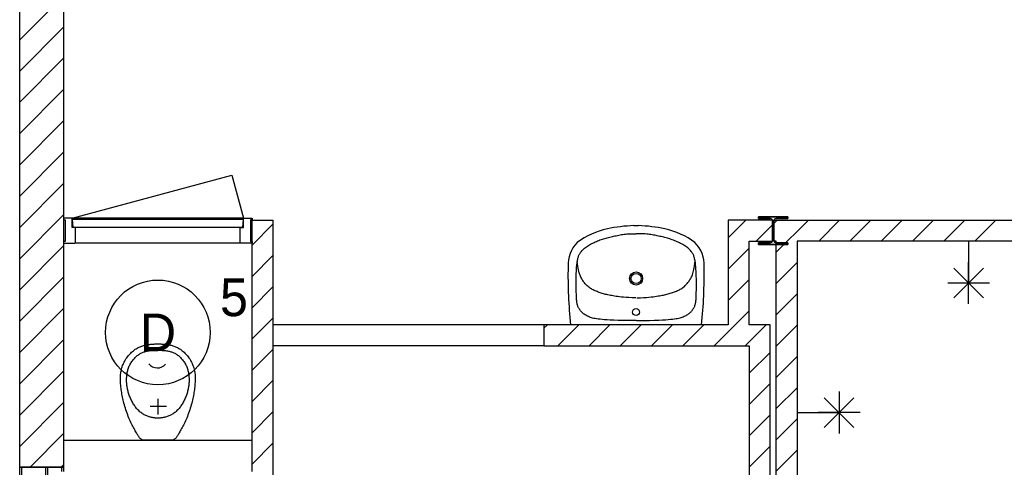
# Model space of a CAD drawing. Header units: millimetres. Extents: x -14827 to 65869, y -40284 to 56382.
# Tile 42 of 53: x 35723 to 40427, y 46430 to 48567. Entities that reach past the tile are written whole.
import ezdxf
from ezdxf.enums import TextEntityAlignment as Align

# ---------------------------------------------------------------- set-up
doc = ezdxf.new("R2010")
doc.units = ezdxf.units.MM
doc.header["$LTSCALE"] = 100
for name, color, linetype in [('AA32XI--_HOUT', 242, 'Continuous'), ('EL6311--', 130, 'Continuous'), ('xref', 9, 'Continuous')]:
    doc.layers.add(name, color=color, linetype=linetype)
doc.styles.add('BURO-018', font='BUROFONT', dxfattribs={"height": 180})

# ---------------------------------------------------------------- blocks, each defined once
blk = doc.blocks.new('1115B3A')
at = {"color": 0, "linetype": 'Continuous'}
blk.add_circle((0, 0), 2.5, dxfattribs=at)
at = {"color": 0, "linetype": 'Continuous', "style": 'BURO-018'}
for tag, p in [('E_GKAST', (0, 8)), ('E_GROEP', (0, 5)), ('E_SGROEP', (4.5, 5)), ('E_ARMCODE', (0, 0)), ('E_SLET', (4.5, -1))]:
    blk.add_attdef(tag, text='', height=1.8, dxfattribs=at).set_placement(p, align=Align.MIDDLE)

msp = doc.modelspace()

# ---------------------------------------------------------------- hatches: boundary and pattern name
at = {"layer": 'AA32XI--_HOUT'}
h = msp.add_hatch(dxfattribs=at)
h.set_pattern_fill('', color=256, scale=880, style=0, pattern_type=0)
h.set_pattern_definition([])
h.paths.add_polyline_path([(35932.6, 47500), (35986.6, 47500), (35988.6, 47502), (35988.6, 47573), (35986.6, 47575), (35973.6, 47575), (35973.6, 47618), (35971.6, 47620), (35932.6, 47620), (35932.6, 47612), (35940.6, 47612), (35940.6, 47508), (35932.6, 47508)])
h = msp.add_hatch(dxfattribs=at)
h.set_pattern_fill('', color=256, scale=880, angle=180, style=0, pattern_type=0)
h.set_pattern_definition([])
h.paths.add_polyline_path([(36832.6, 47500), (36778.6, 47500), (36776.6, 47502), (36776.6, 47573), (36778.6, 47575), (36791.6, 47575), (36791.6, 47618), (36793.6, 47620), (36832.6, 47620), (36832.6, 47612), (36824.6, 47612), (36824.6, 47508), (36832.6, 47508)])

# ---------------------------------------------------------------- linework, layer by layer
at = {"layer": 'xref'}
for p, q in [((35722.6, 46430), (35722.6, 48610)), ((35722.6, 48471.4), (35861.3, 48610)), ((35932.6, 48610), (35932.6, 46430)), ((35722.6, 48322), (35932.6, 48532)), ((35722.6, 48172.7), (35932.6, 48382.7)), ((35722.6, 48023.4), (35932.6, 48233.4)), ((35722.6, 47874), (35932.6, 48084)), ((35722.6, 47724.7), (35932.6, 47934.7)), ((35973.6, 47620), (36736.8, 47824.5)), ((36736.8, 47824.5), (36791.6, 47620)), ((35722.6, 47575.3), (35932.6, 47785.3)), ((35722.6, 47426), (35932.6, 47636)), ((35971.6, 47620), (35932.6, 47620)), ((35932.6, 47620), (35932.6, 47612)), ((35932.6, 47612), (35940.6, 47612)), ((35940.6, 47612), (35940.6, 47508)), ((35973.6, 47618), (35971.6, 47620)), ((36791.6, 47620), (35973.6, 47620)), ((35973.6, 47575), (35973.6, 47618)), ((35977.6, 47575), (35975.6, 47615)), ((35975.6, 47615), (36789.6, 47615)), ((36789.6, 47615), (36787.6, 47575)), ((36791.6, 47618), (36793.6, 47620)), ((36791.6, 47575), (36791.6, 47618)), ((36793.6, 47620), (36832.6, 47620)), ((36832.6, 47612), (36824.6, 47612)), ((36824.6, 47612), (36824.6, 47508)), ((36832.6, 47620), (36832.6, 47612)), ((36832.6, 47510), (36832.6, 47610)), ((36832.6, 47610), (36932.6, 47610)), ((36932.6, 47610), (36932.6, 47510)), ((39319.2, 47610), (39107.6, 47610)), ((39107.6, 47610), (39107.6, 47110)), ((39107.6, 47525.5), (39192.2, 47610)), ((39392.6, 47626.5), (39252.6, 47626.5)), ((39252.6, 47626.5), (39252.6, 47618)), ((39252.6, 47618), (39252.6, 47626.5)), ((39252.6, 47626.5), (39392.6, 47626.5)), ((39252.6, 47618), (39307.9, 47618)), ((39307.9, 47618), (39252.6, 47618)), ((39319.2, 47510), (39319.2, 47610)), ((39326.1, 47510), (39326.1, 47610)), ((39326.1, 47610), (42712.6, 47610)), ((39326.1, 47594.6), (39341.5, 47610)), ((39337.4, 47618), (39392.6, 47618)), ((39392.6, 47618), (39337.4, 47618)), ((39337.6, 47456.8), (39490.9, 47610)), ((39392.6, 47618), (39392.6, 47626.5)), ((39392.6, 47626.5), (39392.6, 47618)), ((39540.2, 47510), (39640.2, 47610)), ((39689.5, 47510), (39789.5, 47610)), ((39838.9, 47510), (39938.9, 47610)), ((39988.2, 47510), (40088.2, 47610)), ((40137.6, 47510), (40237.6, 47610)), ((40286.9, 47510), (40386.9, 47610)), ((35986.6, 47575), (35973.6, 47575)), ((36787.6, 47575), (35977.6, 47575)), ((35988.6, 47573), (35986.6, 47575)), ((36776.6, 47575), (35988.6, 47575)), ((35988.6, 47502), (35988.6, 47573)), ((36776.6, 47573), (36778.6, 47575)), ((36776.6, 47502), (36776.6, 47573)), ((36778.6, 47575), (36791.6, 47575)), ((36832.6, 47490.6), (36932.6, 47590.6)), ((38656.2, 47584), (38679.1, 47584)), ((39241.5, 47510), (39319.2, 47587.7)), ((39319.9, 47606), (39319.9, 47514)), ((39319.9, 47514), (39319.9, 47606)), ((39325.4, 47514), (39325.4, 47606)), ((39325.4, 47606), (39325.4, 47514)), ((38489.3, 47513.1), (38495.1, 47515.3)), ((38495.1, 47515.3), (38500.8, 47517.4)), ((38500.8, 47517.4), (38506.6, 47519.4)), ((38506.6, 47519.4), (38512.4, 47521.2)), ((38512.4, 47521.2), (38518.2, 47523)), ((38518.2, 47523), (38524.1, 47524.6)), ((38524.1, 47524.6), (38530.1, 47526.2)), ((38530.1, 47526.2), (38536, 47527.7)), ((38536, 47527.7), (38542, 47529.1)), ((38542, 47529.1), (38548.1, 47530.5)), ((38548.1, 47530.5), (38554.2, 47531.9)), ((38554.2, 47531.9), (38560.3, 47533.2)), ((38560.3, 47533.2), (38566.5, 47534.6)), ((38566.5, 47534.6), (38572.7, 47535.9)), ((38572.7, 47535.9), (38579, 47537.2)), ((38579, 47537.2), (38585.3, 47538.5)), ((38585.3, 47538.5), (38591.7, 47539.6)), ((38591.7, 47539.6), (38598, 47540.7)), ((38598, 47540.7), (38604.4, 47541.8)), ((38604.4, 47541.8), (38610.8, 47542.7)), ((38610.8, 47542.7), (38617.3, 47543.4)), ((38617.3, 47543.4), (38623.8, 47544.1)), ((38623.8, 47544.1), (38630.4, 47544.6)), ((38630.4, 47544.6), (38637.2, 47544.9)), ((38637.2, 47544.9), (38644.3, 47545.2)), ((38644.3, 47545.2), (38651.7, 47545.3)), ((38651.7, 47545.3), (38659.5, 47545.2)), ((38659.5, 47545.2), (38667.6, 47545.1)), ((38676.1, 47545.3), (38667.9, 47545.1)), ((38683.8, 47545.4), (38676.1, 47545.3)), ((38691.2, 47545.3), (38683.8, 47545.4)), ((38698.3, 47545.1), (38691.2, 47545.3)), ((38705.1, 47544.8), (38698.3, 47545.1)), ((38711.8, 47544.3), (38705.1, 47544.8)), ((38718.3, 47543.7), (38711.8, 47544.3)), ((38724.7, 47543), (38718.3, 47543.7)), ((38731.1, 47542.1), (38724.7, 47543)), ((38737.5, 47541.2), (38731.1, 47542.1)), ((38743.9, 47540.1), (38737.5, 47541.2)), ((38750.2, 47539), (38743.9, 47540.1)), ((38756.6, 47537.8), (38750.2, 47539)), ((38762.8, 47536.5), (38756.6, 47537.8)), ((38769.1, 47535.2), (38762.8, 47536.5)), ((38775.3, 47533.9), (38769.1, 47535.2)), ((38781.4, 47532.6), (38775.3, 47533.9)), ((38787.5, 47531.3), (38781.4, 47532.6)), ((38793.6, 47529.9), (38787.5, 47531.3)), ((38799.6, 47528.5), (38793.6, 47529.9)), ((38805.6, 47527), (38799.6, 47528.5)), ((38811.5, 47525.5), (38805.6, 47527)), ((38817.4, 47523.9), (38811.5, 47525.5)), ((38823.3, 47522.2), (38817.4, 47523.9)), ((38829.1, 47520.3), (38823.3, 47522.2)), ((38834.9, 47518.4), (38829.1, 47520.3)), ((38840.6, 47516.4), (38834.9, 47518.4)), ((38846.4, 47514.2), (38840.6, 47516.4)), ((38852.1, 47511.9), (38846.4, 47514.2)), ((35722.6, 47276.6), (35932.6, 47486.6)), ((35940.6, 47508), (35932.6, 47508)), ((35932.6, 47508), (35932.6, 47500)), ((35932.6, 47500), (35986.6, 47500)), ((35986.6, 47500), (35988.6, 47502)), ((36776.6, 47500), (35988.6, 47500)), ((36778.6, 47500), (36776.6, 47502)), ((36832.6, 47500), (36778.6, 47500)), ((36824.6, 47508), (36832.6, 47508)), ((36832.6, 46410), (36832.6, 47510)), ((36832.6, 47508), (36832.6, 47500)), ((36932.6, 47510), (36932.6, 47510)), ((36932.6, 47510), (36932.6, 46310)), ((38411, 47466.3), (38414.4, 47469.8)), ((38414.4, 47469.8), (38418, 47473.2)), ((38418, 47473.2), (38421.9, 47476.6)), ((38421.9, 47476.6), (38426, 47479.9)), ((38426, 47479.9), (38430.5, 47483.1)), ((38430.5, 47483.1), (38435.1, 47486.2)), ((38435.1, 47486.2), (38440.1, 47489.3)), ((38440.1, 47489.3), (38445.2, 47492.3)), ((38445.2, 47492.3), (38450.4, 47495.2)), ((38450.4, 47495.2), (38455.8, 47498)), ((38455.8, 47498), (38461.3, 47500.7)), ((38461.3, 47500.7), (38466.8, 47503.4)), ((38466.8, 47503.4), (38472.4, 47505.9)), ((38472.4, 47505.9), (38478, 47508.4)), ((38478, 47508.4), (38483.7, 47510.8)), ((38483.7, 47510.8), (38489.3, 47513.1)), ((38857.7, 47509.6), (38852.1, 47511.9)), ((38863.4, 47507.1), (38857.7, 47509.6)), ((38869, 47504.6), (38863.4, 47507.1)), ((38874.5, 47502), (38869, 47504.6)), ((38880, 47499.3), (38874.5, 47502)), ((38885.4, 47496.5), (38880, 47499.3)), ((38890.7, 47493.7), (38885.4, 47496.5)), ((38895.8, 47490.7), (38890.7, 47493.7)), ((38900.7, 47487.7), (38895.8, 47490.7)), ((38905.4, 47484.6), (38900.7, 47487.7)), ((38909.9, 47481.4), (38905.4, 47484.6)), ((38914.1, 47478.1), (38909.9, 47481.4)), ((38918, 47474.7), (38914.1, 47478.1)), ((38921.6, 47471.4), (38918, 47474.7)), ((38925, 47467.9), (38921.6, 47471.4)), ((38928.1, 47464.5), (38925, 47467.9)), ((39107.6, 47376.1), (39207.6, 47476.1)), ((39207.6, 47110), (39207.6, 47510)), ((39207.6, 47510), (39319.2, 47510)), ((39307.9, 47502), (39252.6, 47502)), ((39252.6, 47502), (39252.6, 47493.5)), ((39252.6, 47493.5), (39252.6, 47502)), ((39252.6, 47502), (39307.9, 47502)), ((39252.6, 47493.5), (39392.6, 47493.5)), ((39392.6, 47493.5), (39252.6, 47493.5)), ((39337.6, 47510), (39326.1, 47510)), ((39392.6, 47502), (39337.4, 47502)), ((39337.4, 47502), (39392.6, 47502)), ((39337.6, 44310), (39337.6, 47510)), ((39392.6, 47493.5), (39392.6, 47502)), ((39392.6, 47502), (39392.6, 47493.5)), ((42712.6, 47510), (39437.6, 47510)), ((39437.6, 47510), (39437.6, 44410)), ((40256.4, 47510), (40256.4, 47310)), ((36832.6, 47341.3), (36932.6, 47441.3)), ((38387, 47414.8), (38387.9, 47419.4)), ((38387.9, 47419.4), (38388.8, 47423.8)), ((38388.8, 47423.8), (38389.8, 47427.8)), ((38389.8, 47427.8), (38390.8, 47431.7)), ((38390.8, 47431.7), (38392, 47435.4)), ((38392, 47435.4), (38393.3, 47439)), ((38393.3, 47439), (38394.8, 47442.4)), ((38394.8, 47442.4), (38396.4, 47445.8)), ((38396.4, 47445.8), (38398.2, 47449.2)), ((38398.2, 47449.2), (38400.3, 47452.5)), ((38400.3, 47452.5), (38402.6, 47456)), ((38402.6, 47456), (38405.1, 47459.4)), ((38405.1, 47459.4), (38408, 47462.9)), ((38408, 47462.9), (38411, 47466.3)), ((38930.9, 47461), (38928.1, 47464.5)), ((38933.5, 47457.6), (38930.9, 47461)), ((38935.8, 47454.2), (38933.5, 47457.6)), ((38937.9, 47450.8), (38935.8, 47454.2)), ((38939.7, 47447.5), (38937.9, 47450.8)), ((38941.4, 47444.1), (38939.7, 47447.5)), ((38942.9, 47440.7), (38941.4, 47444.1)), ((38944.2, 47437.1), (38942.9, 47440.7)), ((38945.4, 47433.4), (38944.2, 47437.1)), ((38946.5, 47429.6), (38945.4, 47433.4)), ((38947.5, 47425.5), (38946.5, 47429.6)), ((38948.4, 47421.1), (38947.5, 47425.5)), ((38949.3, 47416.5), (38948.4, 47421.1)), ((38382.7, 47372), (38383.1, 47379.4)), ((38383.1, 47379.4), (38383.6, 47386.3)), ((38383.6, 47386.3), (38384.2, 47392.8)), ((38384.2, 47392.8), (38384.8, 47398.9)), ((38384.8, 47398.9), (38385.5, 47404.5)), ((38385.5, 47404.5), (38386.2, 47409.8)), ((38386.2, 47409.8), (38387, 47414.8)), ((38387.8, 47401.6), (38386.6, 47412.3)), ((38389.2, 47390.9), (38387.8, 47401.6)), ((38390.8, 47381.4), (38389.2, 47390.9)), ((38392.4, 47373.1), (38390.8, 47381.4)), ((38394.1, 47365.7), (38392.4, 47373.1)), ((38942.5, 47367.4), (38944.1, 47374.8)), ((38944.1, 47374.8), (38945.7, 47383.1)), ((38945.7, 47383.1), (38947.2, 47392.6)), ((38947.2, 47392.6), (38948.6, 47403.3)), ((38948.6, 47403.3), (38949.7, 47414)), ((38950.1, 47411.6), (38949.3, 47416.5)), ((38950.9, 47406.3), (38950.1, 47411.6)), ((38951.6, 47400.6), (38950.9, 47406.3)), ((38952.3, 47394.6), (38951.6, 47400.6)), ((38952.9, 47388.1), (38952.3, 47394.6)), ((38953.4, 47381.2), (38952.9, 47388.1)), ((38953.9, 47373.8), (38953.4, 47381.2)), ((38954.4, 47366), (38953.9, 47373.8)), ((39337.6, 47307.5), (39437.6, 47407.5)), ((40327.1, 47239.3), (40185.7, 47380.7)), ((40185.7, 47239.3), (40327.1, 47380.7)), ((40256.4, 47210), (40256.4, 47410)), ((35722.6, 47127.3), (35932.6, 47337.3)), ((38381.2, 47321.7), (38381.3, 47330.4)), ((38381.3, 47330.4), (38381.5, 47339.1)), ((38381.5, 47339.1), (38381.7, 47347.7)), ((38381.7, 47347.7), (38381.9, 47356.1)), ((38381.9, 47356.1), (38382.3, 47364.2)), ((38382.3, 47364.2), (38382.7, 47372)), ((38396, 47359.2), (38394.1, 47365.7)), ((38397.8, 47353.3), (38396, 47359.2)), ((38399.8, 47347.9), (38397.8, 47353.3)), ((38401.8, 47342.8), (38399.8, 47347.9)), ((38403.9, 47338.1), (38401.8, 47342.8)), ((38406.1, 47333.6), (38403.9, 47338.1)), ((38408.4, 47329.4), (38406.1, 47333.6)), ((38410.8, 47325.3), (38408.4, 47329.4)), ((38413.3, 47321.4), (38410.8, 47325.3)), ((38923.6, 47323), (38926.1, 47326.9)), ((38926.1, 47326.9), (38928.4, 47331)), ((38928.4, 47331), (38930.7, 47335.3)), ((38930.7, 47335.3), (38932.9, 47339.7)), ((38932.9, 47339.7), (38934.9, 47344.5)), ((38934.9, 47344.5), (38936.9, 47349.5)), ((38936.9, 47349.5), (38938.9, 47355)), ((38938.9, 47355), (38940.7, 47360.9)), ((38940.7, 47360.9), (38942.5, 47367.4)), ((38954.7, 47357.8), (38954.4, 47366)), ((38955.1, 47349.5), (38954.7, 47357.8)), ((38955.3, 47340.9), (38955.1, 47349.5)), ((38955.5, 47332.2), (38955.3, 47340.9)), ((38955.7, 47323.5), (38955.5, 47332.2)), ((39107.6, 47226.8), (39207.6, 47326.8)), ((36832.6, 47191.9), (36932.6, 47291.9)), ((38381.2, 47313.1), (38381.2, 47321.7)), ((38381.2, 47304.5), (38381.2, 47313.1)), ((38381.3, 47296.1), (38381.2, 47304.5)), ((38381.4, 47287.9), (38381.3, 47296.1)), ((38381.6, 47279.9), (38381.4, 47287.9)), ((38381.7, 47272.2), (38381.6, 47279.9)), ((38415.9, 47317.6), (38413.3, 47321.4)), ((38418.7, 47313.8), (38415.9, 47317.6)), ((38421.6, 47310.1), (38418.7, 47313.8)), ((38424.7, 47306.4), (38421.6, 47310.1)), ((38427.8, 47302.8), (38424.7, 47306.4)), ((38431.2, 47299.3), (38427.8, 47302.8)), ((38434.6, 47295.9), (38431.2, 47299.3)), ((38438.2, 47292.6), (38434.6, 47295.9)), ((38442, 47289.5), (38438.2, 47292.6)), ((38445.9, 47286.6), (38442, 47289.5)), ((38449.9, 47283.8), (38445.9, 47286.6)), ((38454.1, 47281.3), (38449.9, 47283.8)), ((38458.3, 47278.9), (38454.1, 47281.3)), ((38462.7, 47276.6), (38458.3, 47278.9)), ((38874.4, 47277.9), (38878.8, 47280.1)), ((38878.8, 47280.1), (38883.1, 47282.6)), ((38883.1, 47282.6), (38887.2, 47285.2)), ((38887.2, 47285.2), (38891.2, 47287.9)), ((38891.2, 47287.9), (38895.1, 47290.9)), ((38895.1, 47290.9), (38898.8, 47294)), ((38898.8, 47294), (38902.4, 47297.3)), ((38902.4, 47297.3), (38905.9, 47300.7)), ((38905.9, 47300.7), (38909.2, 47304.3)), ((38909.2, 47304.3), (38912.3, 47307.9)), ((38912.3, 47307.9), (38915.4, 47311.6)), ((38915.4, 47311.6), (38918.2, 47315.3)), ((38918.2, 47315.3), (38921, 47319.1)), ((38921, 47319.1), (38923.6, 47323)), ((38955.5, 47274), (38955.6, 47281.7)), ((38955.6, 47281.7), (38955.7, 47289.7)), ((38955.7, 47314.8), (38955.7, 47323.5)), ((38955.8, 47306.3), (38955.7, 47314.8)), ((38955.7, 47289.7), (38955.8, 47297.9)), ((38955.8, 47297.9), (38955.8, 47306.3)), ((40156.4, 47310), (40356.4, 47310)), ((38381.9, 47264.9), (38381.7, 47272.2)), ((38382.2, 47257.9), (38381.9, 47264.9)), ((38382.4, 47251.3), (38382.2, 47257.9)), ((38382.6, 47245.2), (38382.4, 47251.3)), ((38382.8, 47239.4), (38382.6, 47245.2)), ((38383.1, 47234.1), (38382.8, 47239.4)), ((38383.4, 47229.1), (38383.1, 47234.1)), ((38467.2, 47274.5), (38462.7, 47276.6)), ((38471.8, 47272.4), (38467.2, 47274.5)), ((38476.5, 47270.5), (38471.8, 47272.4)), ((38481.2, 47268.6), (38476.5, 47270.5)), ((38486, 47266.8), (38481.2, 47268.6)), ((38490.9, 47265), (38486, 47266.8)), ((38495.9, 47263.3), (38490.9, 47265)), ((38500.9, 47261.7), (38495.9, 47263.3)), ((38506.1, 47260.1), (38500.9, 47261.7)), ((38511.3, 47258.6), (38506.1, 47260.1)), ((38516.6, 47257.1), (38511.3, 47258.6)), ((38522, 47255.7), (38516.6, 47257.1)), ((38527.5, 47254.3), (38522, 47255.7)), ((38533.1, 47253), (38527.5, 47254.3)), ((38538.9, 47251.8), (38533.1, 47253)), ((38545, 47250.6), (38538.9, 47251.8)), ((38551.3, 47249.5), (38545, 47250.6)), ((38557.9, 47248.3), (38551.3, 47249.5)), ((38564.9, 47247.2), (38557.9, 47248.3)), ((38572.2, 47246.2), (38564.9, 47247.2)), ((38580, 47245.1), (38572.2, 47246.2)), ((38588.5, 47244), (38580, 47245.1)), ((38597.8, 47243), (38588.5, 47244)), ((38608.3, 47242), (38597.8, 47243)), ((38620.2, 47241), (38608.3, 47242)), ((38633.7, 47240.1), (38620.2, 47241)), ((38649, 47239.2), (38633.7, 47240.1)), ((38666.4, 47238.5), (38649, 47239.2)), ((38671, 47238.5), (38688.4, 47239.4)), ((38688.4, 47239.4), (38703.7, 47240.3)), ((38703.7, 47240.3), (38717.2, 47241.3)), ((38717.2, 47241.3), (38729, 47242.3)), ((38729, 47242.3), (38739.5, 47243.4)), ((38739.5, 47243.4), (38748.9, 47244.5)), ((38748.9, 47244.5), (38757.4, 47245.6)), ((38757.4, 47245.6), (38765.2, 47246.8)), ((38765.2, 47246.8), (38772.5, 47247.9)), ((38772.5, 47247.9), (38779.4, 47249)), ((38779.4, 47249), (38786.1, 47250.2)), ((38786.1, 47250.2), (38792.4, 47251.4)), ((38792.4, 47251.4), (38798.4, 47252.6)), ((38798.4, 47252.6), (38804.2, 47253.9)), ((38804.2, 47253.9), (38809.8, 47255.2)), ((38809.8, 47255.2), (38815.3, 47256.6)), ((38815.3, 47256.6), (38820.7, 47258)), ((38820.7, 47258), (38826, 47259.5)), ((38826, 47259.5), (38831.2, 47261.1)), ((38831.2, 47261.1), (38836.3, 47262.7)), ((38836.3, 47262.7), (38841.4, 47264.4)), ((38841.4, 47264.4), (38846.3, 47266.1)), ((38846.3, 47266.1), (38851.2, 47267.9)), ((38851.2, 47267.9), (38856, 47269.8)), ((38856, 47269.8), (38860.7, 47271.7)), ((38860.7, 47271.7), (38865.4, 47273.7)), ((38865.4, 47273.7), (38870, 47275.7)), ((38870, 47275.7), (38874.4, 47277.9)), ((38954, 47230.8), (38954.3, 47235.8)), ((38954.3, 47235.8), (38954.6, 47241.2)), ((38954.6, 47241.2), (38954.8, 47246.9)), ((38954.8, 47246.9), (38954.9, 47253.1)), ((38954.9, 47253.1), (38955.1, 47259.7)), ((38955.1, 47259.7), (38955.3, 47266.7)), ((38955.3, 47266.7), (38955.5, 47274)), ((39337.6, 47158.1), (39437.6, 47258.1)), ((35722.6, 46978), (35932.6, 47188)), ((38383.8, 47224.4), (38383.4, 47229.1)), ((38384.3, 47220), (38383.8, 47224.4)), ((38384.9, 47215.9), (38384.3, 47220)), ((38385.6, 47212), (38384.9, 47215.9)), ((38386.5, 47208.4), (38385.6, 47212)), ((38387.4, 47204.8), (38386.5, 47208.4)), ((38388.6, 47201.5), (38387.4, 47204.8)), ((38389.8, 47198.3), (38388.6, 47201.5)), ((38391.2, 47195.1), (38389.8, 47198.3)), ((38392.8, 47192.1), (38391.2, 47195.1)), ((38394.5, 47189), (38392.8, 47192.1)), ((38396.3, 47186.1), (38394.5, 47189)), ((38398.3, 47183.1), (38396.3, 47186.1)), ((38937.4, 47181.8), (38939.5, 47184.8)), ((38939.5, 47184.8), (38941.4, 47187.7)), ((38941.4, 47187.7), (38943.2, 47190.7)), ((38943.2, 47190.7), (38944.9, 47193.8)), ((38944.9, 47193.8), (38946.4, 47196.8)), ((38946.4, 47196.8), (38947.8, 47200)), ((38947.8, 47200), (38949.1, 47203.2)), ((38949.1, 47203.2), (38950.2, 47206.6)), ((38950.2, 47206.6), (38951.1, 47210.1)), ((38951.1, 47210.1), (38952, 47213.8)), ((38952, 47213.8), (38952.6, 47217.7)), ((38952.6, 47217.7), (38953.2, 47221.8)), ((38953.2, 47221.8), (38953.7, 47226.2)), ((38953.7, 47226.2), (38954, 47230.8)), ((36832.6, 47042.6), (36932.6, 47142.6)), ((38400.4, 47180.1), (38398.3, 47183.1)), ((38402.7, 47177.2), (38400.4, 47180.1)), ((38405.1, 47174.3), (38402.7, 47177.2)), ((38407.8, 47171.4), (38405.1, 47174.3)), ((38410.6, 47168.6), (38407.8, 47171.4)), ((38413.6, 47165.9), (38410.6, 47168.6)), ((38416.7, 47163.2), (38413.6, 47165.9)), ((38420.1, 47160.7), (38416.7, 47163.2)), ((38423.7, 47158.2), (38420.1, 47160.7)), ((38427.5, 47155.8), (38423.7, 47158.2)), ((38431.6, 47153.6), (38427.5, 47155.8)), ((38435.8, 47151.4), (38431.6, 47153.6)), ((38440.2, 47149.4), (38435.8, 47151.4)), ((38444.8, 47147.5), (38440.2, 47149.4)), ((38449.6, 47145.7), (38444.8, 47147.5)), ((38454.7, 47144.1), (38449.6, 47145.7)), ((38460, 47142.6), (38454.7, 47144.1)), ((38465.8, 47141.2), (38460, 47142.6)), ((38472.2, 47139.9), (38465.8, 47141.2)), ((38479.2, 47138.6), (38472.2, 47139.9)), ((38487, 47137.5), (38479.2, 47138.6)), ((38495.8, 47136.5), (38487, 47137.5)), ((38832.4, 47136.5), (38842.2, 47137.5)), ((38842.2, 47137.5), (38851, 47138.6)), ((38851, 47138.6), (38858.8, 47139.8)), ((38858.8, 47139.8), (38865.9, 47141.1)), ((38865.9, 47141.1), (38872.2, 47142.4)), ((38872.2, 47142.4), (38878, 47143.9)), ((38878, 47143.9), (38883.3, 47145.4)), ((38883.3, 47145.4), (38888.4, 47147.1)), ((38888.4, 47147.1), (38893.2, 47148.9)), ((38893.2, 47148.9), (38897.8, 47150.8)), ((38897.8, 47150.8), (38902.2, 47152.9)), ((38902.2, 47152.9), (38906.4, 47155)), ((38906.4, 47155), (38910.4, 47157.3)), ((38910.4, 47157.3), (38914.2, 47159.7)), ((38914.2, 47159.7), (38917.7, 47162.2)), ((38917.7, 47162.2), (38921.1, 47164.8)), ((38921.1, 47164.8), (38924.3, 47167.5)), ((38924.3, 47167.5), (38927.3, 47170.2)), ((38927.3, 47170.2), (38930.1, 47173)), ((38930.1, 47173), (38932.7, 47175.9)), ((38932.7, 47175.9), (38935.1, 47178.8)), ((38935.1, 47178.8), (38937.4, 47181.8)), ((39040.2, 47010), (39207.6, 47177.5)), ((38227.6, 47110), (36932.6, 47110)), ((39107.6, 47110), (38227.6, 47110)), ((38227.6, 47110), (38227.6, 47010)), ((38227.6, 47093.5), (38244.1, 47110)), ((38293.5, 47010), (38393.5, 47110)), ((38980.5, 47110), (38354.7, 47110)), ((38442.8, 47010), (38542.8, 47110)), ((38505.6, 47135.5), (38495.8, 47136.5)), ((38516.6, 47134.5), (38505.6, 47135.5)), ((38529.3, 47133.7), (38516.6, 47134.5)), ((38544.2, 47132.9), (38529.3, 47133.7)), ((38561.7, 47132.2), (38544.2, 47132.9)), ((38582.3, 47131.6), (38561.7, 47132.2)), ((38606.5, 47131.2), (38582.3, 47131.6)), ((38592.2, 47010), (38692.2, 47110)), ((38634.9, 47130.9), (38606.5, 47131.2)), ((38667.8, 47130.7), (38634.9, 47130.9)), ((38670.2, 47130.7), (38703.2, 47131.1)), ((38703.2, 47131.1), (38731.6, 47131.6)), ((38731.6, 47131.6), (38755.8, 47132.2)), ((38741.5, 47010), (38841.5, 47110)), ((38755.8, 47132.2), (38776.4, 47132.9)), ((38776.4, 47132.9), (38793.9, 47133.7)), ((38793.9, 47133.7), (38808.7, 47134.5)), ((38808.7, 47134.5), (38821.4, 47135.5)), ((38821.4, 47135.5), (38832.4, 47136.5)), ((38890.9, 47010), (38990.9, 47110)), ((39189.5, 47010), (39289.5, 47110)), ((39307.6, 47110), (39207.6, 47110)), ((39307.6, 43910), (39307.6, 47110)), ((39337.6, 47008.8), (39437.6, 47108.8)), ((35722.6, 46828.6), (35932.6, 47038.6)), ((36275, 46993.3), (36279.5, 46996.3)), ((36279.5, 46996.3), (36284.1, 46999)), ((36284.1, 46999), (36288.6, 47001.4)), ((36288.6, 47001.4), (36293.1, 47003.6)), ((36293.1, 47003.6), (36297.6, 47005.6)), ((36297.6, 47005.6), (36302, 47007.3)), ((36302, 47007.3), (36306.4, 47008.9)), ((36306.4, 47008.9), (36310.6, 47010.3)), ((36310.6, 47010.3), (36314.7, 47011.5)), ((36314.7, 47011.5), (36318.7, 47012.5)), ((36318.7, 47012.5), (36322.5, 47013.4)), ((36322.5, 47013.4), (36326.1, 47014.2)), ((36326.1, 47014.2), (36329.7, 47014.9)), ((36329.7, 47014.9), (36333.3, 47015.5)), ((36333.3, 47015.5), (36336.8, 47016)), ((36336.8, 47016), (36340.4, 47016.5)), ((36340.4, 47016.5), (36344.1, 47016.9)), ((36344.1, 47016.9), (36347.9, 47017.3)), ((36347.9, 47017.3), (36351.8, 47017.7)), ((36351.8, 47017.7), (36355.9, 47018)), ((36355.9, 47018), (36360.2, 47018.3)), ((36360.2, 47018.3), (36364.6, 47018.6)), ((36364.6, 47018.6), (36369, 47018.8)), ((36369, 47018.8), (36373.5, 47019)), ((36373.5, 47019), (36378.1, 47019.1)), ((36378.1, 47019.1), (36382.6, 47019.2)), ((36382.6, 47019.2), (36387.2, 47019.1)), ((36387.2, 47019.1), (36391.8, 47019)), ((36391.8, 47019), (36396.3, 47018.8)), ((36396.3, 47018.8), (36400.7, 47018.6)), ((36400.7, 47018.6), (36405.1, 47018.3)), ((36405.1, 47018.3), (36409.3, 47018)), ((36409.3, 47018), (36413.5, 47017.7)), ((36413.5, 47017.7), (36417.4, 47017.3)), ((36417.4, 47017.3), (36421.2, 47016.9)), ((36421.2, 47016.9), (36424.9, 47016.5)), ((36424.9, 47016.5), (36428.5, 47016)), ((36428.5, 47016), (36432, 47015.5)), ((36432, 47015.5), (36435.6, 47014.9)), ((36435.6, 47014.9), (36439.2, 47014.2)), ((36439.2, 47014.2), (36442.8, 47013.4)), ((36442.8, 47013.4), (36446.6, 47012.5)), ((36446.6, 47012.5), (36450.6, 47011.5)), ((36450.6, 47011.5), (36454.7, 47010.3)), ((36454.7, 47010.3), (36458.9, 47008.9)), ((36458.9, 47008.9), (36463.3, 47007.3)), ((36463.3, 47007.3), (36467.7, 47005.6)), ((36467.7, 47005.6), (36472.2, 47003.6)), ((36472.2, 47003.6), (36476.7, 47001.4)), ((36476.7, 47001.4), (36481.2, 46999)), ((36481.2, 46999), (36485.7, 46996.3)), ((36485.7, 46996.3), (36490.2, 46993.3)), ((38227.6, 47010), (36932.6, 47010)), ((38227.6, 47010), (39207.6, 47010)), ((39207.6, 47010), (39207.6, 43910)), ((36230.5, 46947.1), (36233.9, 46952.1)), ((36233.9, 46952.1), (36237.5, 46957)), ((36237.5, 46957), (36241.3, 46961.8)), ((36241.3, 46961.8), (36245.1, 46966.4)), ((36245.1, 46966.4), (36249.2, 46970.8)), ((36249.2, 46970.8), (36253.3, 46975)), ((36253.3, 46975), (36257.5, 46979.1)), ((36257.5, 46979.1), (36261.8, 46983)), ((36261.8, 46983), (36266.1, 46986.6)), ((36266.1, 46986.6), (36270.6, 46990.1)), ((36267.6, 46946.6), (36270.8, 46950.2)), ((36270.6, 46990.1), (36275, 46993.3)), ((36270.8, 46950.2), (36274.1, 46953.7)), ((36274.1, 46953.7), (36277.5, 46957)), ((36277.5, 46957), (36280.9, 46960.1)), ((36280.9, 46960.1), (36284.4, 46963)), ((36284.4, 46963), (36287.9, 46965.7)), ((36287.9, 46965.7), (36291.5, 46968.3)), ((36291.5, 46968.3), (36295.1, 46970.6)), ((36295.1, 46970.6), (36298.6, 46972.8)), ((36298.6, 46972.8), (36302.2, 46974.7)), ((36302.2, 46974.7), (36305.8, 46976.5)), ((36305.8, 46976.5), (36309.4, 46978)), ((36309.4, 46978), (36313.1, 46979.4)), ((36313.1, 46979.4), (36316.7, 46980.7)), ((36316.7, 46980.7), (36320.4, 46981.8)), ((36320.4, 46981.8), (36324.2, 46982.8)), ((36324.2, 46982.8), (36328, 46983.8)), ((36328, 46983.8), (36331.9, 46984.6)), ((36331.9, 46984.6), (36336.1, 46985.4)), ((36336.1, 46985.4), (36341, 46986.1)), ((36341, 46986.1), (36346.8, 46986.9)), ((36346.8, 46986.9), (36353.8, 46987.6)), ((36353.8, 46987.6), (36362.3, 46988.4)), ((36362.3, 46988.4), (36372.5, 46989.2)), ((36372.5, 46989.2), (36384.7, 46990.1)), ((36380.5, 46990.1), (36392.8, 46989.2)), ((36392.8, 46989.2), (36403, 46988.4)), ((36403, 46988.4), (36411.5, 46987.6)), ((36411.5, 46987.6), (36418.5, 46986.9)), ((36418.5, 46986.9), (36424.2, 46986.1)), ((36424.2, 46986.1), (36429.1, 46985.4)), ((36429.1, 46985.4), (36433.4, 46984.6)), ((36433.4, 46984.6), (36437.3, 46983.8)), ((36437.3, 46983.8), (36441.1, 46982.8)), ((36441.1, 46982.8), (36444.9, 46981.8)), ((36444.9, 46981.8), (36448.6, 46980.7)), ((36448.6, 46980.7), (36452.2, 46979.4)), ((36452.2, 46979.4), (36455.9, 46978)), ((36455.9, 46978), (36459.5, 46976.5)), ((36459.5, 46976.5), (36463.1, 46974.7)), ((36463.1, 46974.7), (36466.6, 46972.8)), ((36466.6, 46972.8), (36470.2, 46970.6)), ((36470.2, 46970.6), (36473.8, 46968.3)), ((36473.8, 46968.3), (36477.3, 46965.7)), ((36477.3, 46965.7), (36480.9, 46963)), ((36480.9, 46963), (36484.3, 46960.1)), ((36484.3, 46960.1), (36487.8, 46957)), ((36487.8, 46957), (36491.1, 46953.7)), ((36490.2, 46993.3), (36494.7, 46990.1)), ((36491.1, 46953.7), (36494.5, 46950.2)), ((36494.5, 46950.2), (36497.7, 46946.6)), ((36494.7, 46990.1), (36499.1, 46986.6)), ((36499.1, 46986.6), (36503.5, 46983)), ((36503.5, 46983), (36507.8, 46979.1)), ((36507.8, 46979.1), (36512, 46975)), ((36512, 46975), (36516.1, 46970.8)), ((36516.1, 46970.8), (36520.1, 46966.4)), ((36520.1, 46966.4), (36524, 46961.8)), ((36524, 46961.8), (36527.8, 46957)), ((36527.8, 46957), (36531.4, 46952.1)), ((36531.4, 46952.1), (36534.8, 46947.1)), ((36832.6, 46893.2), (36932.6, 46993.2)), ((39207.6, 46878.8), (39307.6, 46978.8)), ((39337.6, 46859.4), (39437.6, 46959.4)), ((36209.7, 46899.2), (36211.1, 46904.5)), ((36211.1, 46904.5), (36212.8, 46909.9)), ((36212.8, 46909.9), (36214.6, 46915.3)), ((36214.6, 46915.3), (36216.7, 46920.7)), ((36216.7, 46920.7), (36219, 46926.1)), ((36219, 46926.1), (36221.5, 46931.5)), ((36221.5, 46931.5), (36224.3, 46936.8)), ((36224.3, 46936.8), (36227.3, 46942)), ((36227.3, 46942), (36230.5, 46947.1)), ((36241.1, 46900.4), (36242.7, 46904.8)), ((36242.7, 46904.8), (36244.4, 46909.3)), ((36244.4, 46909.3), (36246.3, 46913.8)), ((36246.3, 46913.8), (36248.3, 46918.2)), ((36248.3, 46918.2), (36250.6, 46922.5)), ((36250.6, 46922.5), (36253.1, 46926.8)), ((36253.1, 46926.8), (36255.7, 46931)), ((36255.7, 46931), (36258.5, 46935.1)), ((36258.5, 46935.1), (36261.4, 46939)), ((36261.4, 46939), (36264.4, 46942.9)), ((36264.4, 46942.9), (36267.6, 46946.6)), ((36497.7, 46946.6), (36500.8, 46942.9)), ((36500.8, 46942.9), (36503.9, 46939)), ((36503.9, 46939), (36506.8, 46935.1)), ((36506.8, 46935.1), (36509.6, 46931)), ((36509.6, 46931), (36512.2, 46926.8)), ((36512.2, 46926.8), (36514.7, 46922.5)), ((36514.7, 46922.5), (36516.9, 46918.2)), ((36516.9, 46918.2), (36519, 46913.8)), ((36519, 46913.8), (36520.9, 46909.3)), ((36520.9, 46909.3), (36522.6, 46904.8)), ((36522.6, 46904.8), (36524.1, 46900.4)), ((36534.8, 46947.1), (36538, 46942)), ((36538, 46942), (36541, 46936.8)), ((36541, 46936.8), (36543.8, 46931.5)), ((36543.8, 46931.5), (36546.3, 46926.1)), ((36546.3, 46926.1), (36548.6, 46920.7)), ((36548.6, 46920.7), (36550.6, 46915.3)), ((36550.6, 46915.3), (36552.5, 46909.9)), ((36552.5, 46909.9), (36554.2, 46904.5)), ((36554.2, 46904.5), (36555.6, 46899.2)), ((35722.6, 46679.3), (35932.6, 46889.3)), ((36203.9, 46853), (36204, 46858.5)), ((36204, 46858.5), (36204.2, 46863.7)), ((36204.2, 46863.7), (36204.5, 46868.8)), ((36204.5, 46868.8), (36205, 46873.8)), ((36205, 46873.8), (36205.6, 46878.8)), ((36205.6, 46878.8), (36206.4, 46883.8)), ((36206.4, 46883.8), (36207.3, 46888.8)), ((36207.3, 46888.8), (36208.4, 46894)), ((36208.4, 46894), (36209.7, 46899.2)), ((36233.4, 46852.7), (36233.6, 46856.9)), ((36233.6, 46856.9), (36233.8, 46861)), ((36233.8, 46861), (36234.2, 46865.2)), ((36234.2, 46865.2), (36234.6, 46869.5)), ((36234.6, 46869.5), (36235.1, 46873.8)), ((36235.1, 46873.8), (36235.8, 46878.1)), ((36235.8, 46878.1), (36236.6, 46882.5)), ((36236.6, 46882.5), (36237.5, 46886.9)), ((36237.5, 46886.9), (36238.6, 46891.4)), ((36238.6, 46891.4), (36239.8, 46895.9)), ((36239.8, 46895.9), (36241.1, 46900.4)), ((36524.1, 46900.4), (36525.5, 46895.9)), ((36525.5, 46895.9), (36526.7, 46891.4)), ((36526.7, 46891.4), (36527.8, 46886.9)), ((36527.8, 46886.9), (36528.7, 46882.5)), ((36528.7, 46882.5), (36529.5, 46878.1)), ((36529.5, 46878.1), (36530.1, 46873.8)), ((36530.1, 46873.8), (36530.7, 46869.5)), ((36530.7, 46869.5), (36531.1, 46865.2)), ((36531.1, 46865.2), (36531.5, 46861)), ((36531.5, 46861), (36531.7, 46856.9)), ((36531.7, 46856.9), (36531.9, 46852.7)), ((36555.6, 46899.2), (36556.9, 46894)), ((36556.9, 46894), (36558, 46888.8)), ((36558, 46888.8), (36558.9, 46883.8)), ((36558.9, 46883.8), (36559.7, 46878.8)), ((36559.7, 46878.8), (36560.3, 46873.8)), ((36560.3, 46873.8), (36560.8, 46868.8)), ((36560.8, 46868.8), (36561.1, 46863.7)), ((36561.1, 46863.7), (36561.3, 46858.5)), ((36561.3, 46858.5), (36561.3, 46853)), ((36204, 46847.3), (36203.9, 46853)), ((36204.2, 46841.2), (36204, 46847.3)), ((36204.6, 46834.9), (36204.2, 46841.2)), ((36205, 46828.4), (36204.6, 46834.9)), ((36205.6, 46821.7), (36205, 46828.4)), ((36206.3, 46814.8), (36205.6, 46821.7)), ((36207, 46807.9), (36206.3, 46814.8)), ((36207.9, 46800.8), (36207, 46807.9)), ((36233.3, 46848.6), (36233.4, 46852.7)), ((36233.4, 46844.6), (36233.3, 46848.6)), ((36233.4, 46840.5), (36233.4, 46844.6)), ((36233.6, 46836.5), (36233.4, 46840.5)), ((36233.8, 46832.4), (36233.6, 46836.5)), ((36234.2, 46828.4), (36233.8, 46832.4)), ((36234.6, 46824.2), (36234.2, 46828.4)), ((36235.1, 46820.1), (36234.6, 46824.2)), ((36235.7, 46815.8), (36235.1, 46820.1)), ((36236.4, 46811.5), (36235.7, 46815.8)), ((36237.2, 46807.1), (36236.4, 46811.5)), ((36528.9, 46811.5), (36528.1, 46807.1)), ((36529.6, 46815.8), (36528.9, 46811.5)), ((36530.2, 46820.1), (36529.6, 46815.8)), ((36530.7, 46824.2), (36530.2, 46820.1)), ((36531.1, 46828.4), (36530.7, 46824.2)), ((36531.4, 46832.4), (36531.1, 46828.4)), ((36531.7, 46836.5), (36531.4, 46832.4)), ((36531.8, 46840.5), (36531.7, 46836.5)), ((36531.9, 46844.6), (36531.8, 46840.5)), ((36531.9, 46852.7), (36531.9, 46848.6)), ((36531.9, 46848.6), (36531.9, 46844.6)), ((36558.2, 46807.9), (36557.4, 46800.8)), ((36559, 46814.8), (36558.2, 46807.9)), ((36559.7, 46821.7), (36559, 46814.8)), ((36560.2, 46828.4), (36559.7, 46821.7)), ((36560.7, 46834.9), (36560.2, 46828.4)), ((36561, 46841.2), (36560.7, 46834.9)), ((36561.3, 46847.3), (36561, 46841.2)), ((36561.3, 46853), (36561.3, 46847.3)), ((36832.6, 46743.9), (36932.6, 46843.9)), ((39207.6, 46729.4), (39307.6, 46829.4)), ((39337.6, 46710.1), (39437.6, 46810.1)), ((36208.9, 46793.8), (36207.9, 46800.8)), ((36209.9, 46786.7), (36208.9, 46793.8)), ((36211, 46779.7), (36209.9, 46786.7)), ((36212.2, 46772.6), (36211, 46779.7)), ((36213.6, 46765.5), (36212.2, 46772.6)), ((36215.1, 46758.3), (36213.6, 46765.5)), ((36238, 46802.6), (36237.2, 46807.1)), ((36239.1, 46798), (36238, 46802.6)), ((36240.2, 46793.4), (36239.1, 46798)), ((36241.4, 46788.7), (36240.2, 46793.4)), ((36242.8, 46784), (36241.4, 46788.7)), ((36244.3, 46779.2), (36242.8, 46784)), ((36246, 46774.4), (36244.3, 46779.2)), ((36247.8, 46769.6), (36246, 46774.4)), ((36249.7, 46764.8), (36247.8, 46769.6)), ((36251.8, 46760), (36249.7, 46764.8)), ((36515.5, 46764.8), (36513.5, 46760)), ((36517.5, 46769.6), (36515.5, 46764.8)), ((36519.3, 46774.4), (36517.5, 46769.6)), ((36520.9, 46779.2), (36519.3, 46774.4)), ((36522.5, 46784), (36520.9, 46779.2)), ((36523.8, 46788.7), (36522.5, 46784)), ((36525.1, 46793.4), (36523.8, 46788.7)), ((36526.2, 46798), (36525.1, 46793.4)), ((36527.2, 46802.6), (36526.2, 46798)), ((36528.1, 46807.1), (36527.2, 46802.6)), ((36551.7, 46765.5), (36550.2, 46758.3)), ((36553, 46772.6), (36551.7, 46765.5)), ((36554.3, 46779.7), (36553, 46772.6)), ((36555.4, 46786.7), (36554.3, 46779.7)), ((36556.4, 46793.8), (36555.4, 46786.7)), ((36557.4, 46800.8), (36556.4, 46793.8)), ((39708.3, 46620.6), (39566.9, 46762)), ((39708.3, 46762), (39566.9, 46620.6)), ((39637.6, 46791.3), (39637.6, 46591.3)), ((35722.6, 46529.9), (35932.6, 46739.9)), ((36216.7, 46750.9), (36215.1, 46758.3)), ((36218.5, 46743.5), (36216.7, 46750.9)), ((36220.5, 46735.8), (36218.5, 46743.5)), ((36222.6, 46728), (36220.5, 46735.8)), ((36225, 46720.1), (36222.6, 46728)), ((36227.5, 46712), (36225, 46720.1)), ((36254, 46755.2), (36251.8, 46760)), ((36256.3, 46750.4), (36254, 46755.2)), ((36258.7, 46745.7), (36256.3, 46750.4)), ((36261.2, 46741), (36258.7, 46745.7)), ((36263.7, 46736.5), (36261.2, 46741)), ((36266.4, 46732), (36263.7, 46736.5)), ((36269.2, 46727.6), (36266.4, 46732)), ((36272, 46723.4), (36269.2, 46727.6)), ((36275, 46719.2), (36272, 46723.4)), ((36278, 46715.2), (36275, 46719.2)), ((36281.2, 46711.3), (36278, 46715.2)), ((36424, 46720), (36345.6, 46720)), ((36382.6, 46756.6), (36382.6, 46682)), ((36487.2, 46715.2), (36484.1, 46711.3)), ((36490.3, 46719.2), (36487.2, 46715.2)), ((36493.2, 46723.4), (36490.3, 46719.2)), ((36496.1, 46727.6), (36493.2, 46723.4)), ((36498.9, 46732), (36496.1, 46727.6)), ((36501.5, 46736.5), (36498.9, 46732)), ((36504.1, 46741), (36501.5, 46736.5)), ((36506.6, 46745.7), (36504.1, 46741)), ((36509, 46750.4), (36506.6, 46745.7)), ((36511.3, 46755.2), (36509, 46750.4)), ((36513.5, 46760), (36511.3, 46755.2)), ((36540.3, 46720.1), (36537.8, 46712)), ((36542.6, 46728), (36540.3, 46720.1)), ((36544.8, 46735.8), (36542.6, 46728)), ((36546.8, 46743.5), (36544.8, 46735.8)), ((36548.6, 46750.9), (36546.8, 46743.5)), ((36550.2, 46758.3), (36548.6, 46750.9)), ((36230.1, 46704), (36227.5, 46712)), ((36232.8, 46696), (36230.1, 46704)), ((36235.7, 46688), (36232.8, 46696)), ((36238.6, 46680.2), (36235.7, 46688)), ((36241.6, 46672.6), (36238.6, 46680.2)), ((36244.7, 46665.2), (36241.6, 46672.6)), ((36284.4, 46707.5), (36281.2, 46711.3)), ((36287.8, 46703.9), (36284.4, 46707.5)), ((36291.2, 46700.4), (36287.8, 46703.9)), ((36294.8, 46697.1), (36291.2, 46700.4)), ((36298.4, 46693.9), (36294.8, 46697.1)), ((36302.1, 46690.9), (36298.4, 46693.9)), ((36305.8, 46688.1), (36302.1, 46690.9)), ((36309.6, 46685.5), (36305.8, 46688.1)), ((36313.5, 46683), (36309.6, 46685.5)), ((36317.5, 46680.8), (36313.5, 46683)), ((36321.5, 46678.7), (36317.5, 46680.8)), ((36325.5, 46676.8), (36321.5, 46678.7)), ((36329.5, 46675.1), (36325.5, 46676.8)), ((36333.5, 46673.5), (36329.5, 46675.1)), ((36337.5, 46672.1), (36333.5, 46673.5)), ((36341.4, 46670.9), (36337.5, 46672.1)), ((36345.3, 46669.8), (36341.4, 46670.9)), ((36349.2, 46668.9), (36345.3, 46669.8)), ((36352.9, 46668), (36349.2, 46668.9)), ((36356.5, 46667.4), (36352.9, 46668)), ((36360, 46666.8), (36356.5, 46667.4)), ((36363.2, 46666.3), (36360, 46666.8)), ((36405.3, 46666.8), (36402.1, 46666.3)), ((36408.8, 46667.4), (36405.3, 46666.8)), ((36412.4, 46668), (36408.8, 46667.4)), ((36416.1, 46668.9), (36412.4, 46668)), ((36420, 46669.8), (36416.1, 46668.9)), ((36423.9, 46670.9), (36420, 46669.8)), ((36427.8, 46672.1), (36423.9, 46670.9)), ((36431.8, 46673.5), (36427.8, 46672.1)), ((36435.8, 46675.1), (36431.8, 46673.5)), ((36439.8, 46676.8), (36435.8, 46675.1)), ((36443.8, 46678.7), (36439.8, 46676.8)), ((36447.8, 46680.8), (36443.8, 46678.7)), ((36451.7, 46683), (36447.8, 46680.8)), ((36455.6, 46685.5), (36451.7, 46683)), ((36459.5, 46688.1), (36455.6, 46685.5)), ((36463.2, 46690.9), (36459.5, 46688.1)), ((36466.9, 46693.9), (36463.2, 46690.9)), ((36470.5, 46697.1), (36466.9, 46693.9)), ((36474, 46700.4), (36470.5, 46697.1)), ((36477.5, 46703.9), (36474, 46700.4)), ((36480.8, 46707.5), (36477.5, 46703.9)), ((36484.1, 46711.3), (36480.8, 46707.5)), ((36523.6, 46672.6), (36520.6, 46665.2)), ((36526.7, 46680.2), (36523.6, 46672.6)), ((36529.6, 46688), (36526.7, 46680.2)), ((36532.5, 46696), (36529.6, 46688)), ((36535.2, 46704), (36532.5, 46696)), ((36537.8, 46712), (36535.2, 46704)), ((36832.6, 46594.6), (36932.6, 46694.6)), ((39207.6, 46580.1), (39307.6, 46680.1)), ((39437.6, 46691.3), (39637.6, 46691.3)), ((39737.6, 46691.3), (39537.6, 46691.3)), ((36247.8, 46658.1), (36244.7, 46665.2)), ((36250.9, 46651.2), (36247.8, 46658.1)), ((36254.1, 46644.5), (36250.9, 46651.2)), ((36257.2, 46638.1), (36254.1, 46644.5)), ((36260.4, 46631.9), (36257.2, 46638.1)), ((36263.4, 46625.9), (36260.4, 46631.9)), ((36266.5, 46620.1), (36263.4, 46625.9)), ((36269.4, 46614.6), (36266.5, 46620.1)), ((36366.2, 46665.9), (36363.2, 46666.3)), ((36369, 46665.6), (36366.2, 46665.9)), ((36371.4, 46665.3), (36369, 46665.6)), ((36373.6, 46665.1), (36371.4, 46665.3)), ((36375.4, 46665), (36373.6, 46665.1)), ((36377, 46664.9), (36375.4, 46665)), ((36378.4, 46664.8), (36377, 46664.9)), ((36379.6, 46664.7), (36378.4, 46664.8)), ((36380.7, 46664.7), (36379.6, 46664.7)), ((36381.7, 46664.7), (36380.7, 46664.7)), ((36382.6, 46664.7), (36381.7, 46664.7)), ((36383.6, 46664.7), (36382.6, 46664.7)), ((36384.6, 46664.7), (36383.6, 46664.7)), ((36385.7, 46664.7), (36384.6, 46664.7)), ((36386.9, 46664.8), (36385.7, 46664.7)), ((36388.3, 46664.9), (36386.9, 46664.8)), ((36389.9, 46665), (36388.3, 46664.9)), ((36391.7, 46665.1), (36389.9, 46665)), ((36393.8, 46665.3), (36391.7, 46665.1)), ((36396.3, 46665.6), (36393.8, 46665.3)), ((36399, 46665.9), (36396.3, 46665.6)), ((36402.1, 46666.3), (36399, 46665.9)), ((36498.8, 46620.1), (36495.8, 46614.6)), ((36501.8, 46625.9), (36498.8, 46620.1)), ((36504.9, 46631.9), (36501.8, 46625.9)), ((36508, 46638.1), (36504.9, 46631.9)), ((36511.2, 46644.5), (36508, 46638.1)), ((36514.3, 46651.2), (36511.2, 46644.5)), ((36517.5, 46658.1), (36514.3, 46651.2)), ((36520.6, 46665.2), (36517.5, 46658.1)), ((39337.6, 46560.8), (39437.6, 46660.8)), ((35772.1, 46430), (35932.6, 46590.6)), ((36272.3, 46609.2), (36269.4, 46614.6)), ((36275.1, 46604.2), (36272.3, 46609.2)), ((36277.8, 46599.4), (36275.1, 46604.2)), ((36280.4, 46594.8), (36277.8, 46599.4)), ((36282.9, 46590.5), (36280.4, 46594.8)), ((36285.2, 46586.5), (36282.9, 46590.5)), ((36287.3, 46582.9), (36285.2, 46586.5)), ((36289.3, 46579.5), (36287.3, 46582.9)), ((36291.2, 46576.4), (36289.3, 46579.5)), ((36293.2, 46573.5), (36291.2, 46576.4)), ((36295.4, 46570.7), (36293.2, 46573.5)), ((36472.1, 46573.5), (36469.8, 46570.7)), ((36474.1, 46576.4), (36472.1, 46573.5)), ((36476, 46579.5), (36474.1, 46576.4)), ((36478, 46582.9), (36476, 46579.5)), ((36480.1, 46586.5), (36478, 46582.9)), ((36482.4, 46590.5), (36480.1, 46586.5)), ((36484.9, 46594.8), (36482.4, 46590.5)), ((36487.4, 46599.4), (36484.9, 46594.8)), ((36490.1, 46604.2), (36487.4, 46599.4)), ((36492.9, 46609.2), (36490.1, 46604.2)), ((36495.8, 46614.6), (36492.9, 46609.2)), ((35932.6, 46560), (36832.6, 46560)), ((36298, 46568), (36295.4, 46570.7)), ((36301.1, 46565.4), (36298, 46568)), ((36304.8, 46562.7), (36301.1, 46565.4)), ((36309.2, 46560), (36304.8, 46562.7)), ((36456.1, 46560), (36309.2, 46560)), ((36460.5, 46562.7), (36456.1, 46560)), ((36464.2, 46565.4), (36460.5, 46562.7)), ((36467.2, 46568), (36464.2, 46565.4)), ((36469.8, 46570.7), (36467.2, 46568)), ((36832.6, 46445.2), (36932.6, 46545.2)), ((39207.6, 46430.8), (39307.6, 46530.8)), ((39337.6, 46411.4), (39437.6, 46511.4)), ((35921.4, 46430), (35932.6, 46441.3)), ((35932.6, 46430), (35722.6, 46430)), ((35722.6, 46430), (35932.6, 46430)), ((35722.6, 46290), (35722.6, 46430)), ((35722.6, 46430), (35731.1, 46430)), ((35731.1, 46430), (35731.1, 46374.8)), ((35847.1, 46374.8), (35847.1, 46430)), ((35847.1, 46430), (35855.6, 46430)), ((35855.6, 46430), (35855.6, 46290)), ((35922.6, 46430), (35922.6, 46410)), ((35932.6, 46430), (35932.6, 46430)), ((35932.6, 46430), (35932.6, 46430)), ((35932.6, 46430), (35932.6, 46430)), ((35932.6, 46430), (35932.6, 46430)), ((35932.6, 46430), (35932.6, 46410))]:
    msp.add_line(p, q, dxfattribs=at)
for centre, radius in [((38667.6, 47331.4), 31.1), ((38667.6, 47331.4), 24.3), ((38667.6, 47171.1), 16.6)]:
    msp.add_circle(centre, radius, dxfattribs=at)
for centre, radius, start, end in [((39307.9, 47606), 12, 0, 90), ((39307.9, 47606), 12, 0, 90), ((39337.4, 47606), 12, 90, 180), ((39337.4, 47606), 12, 90, 180), ((38609, 47202.8), 373.7, 102.1285, 126.5756), ((38684.5, 46851.3), 733.2, 92.2127, 102.1285), ((38650.8, 46851.3), 733.2, 77.8715, 87.7873), ((38726.3, 47202.8), 373.7, 53.4244, 77.8715), ((39307.9, 47514), 12, 270, 0), ((39307.9, 47514), 12, 270, 0), ((39337.4, 47514), 12, 180, 270), ((39337.4, 47514), 12, 180, 270), ((38490.2, 47397.7), 147.9, 134.6333, 183.716), ((38845.1, 47397.7), 147.9, 356.284, 45.3667), ((40648.5, 47349.1), 2306.2, 179.0294, 185.9493), ((38342.6, 47388.1), 1.182765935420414e-11, 182.5317, 180.2017), ((36686.8, 47349.1), 2306.2, 354.0507, 0.9706), ((36380.3, 46955.5), 51.1, 218.613, 319.7012)]:
    msp.add_arc(centre, radius, start, end, dxfattribs=at)

# ---------------------------------------------------------------- block references
at = {"layer": 'EL6311--'}
ref = msp.add_blockref('1115B3A', (36383.1, 47074.1), dxfattribs=dict(at, xscale=100, yscale=100, zscale=100))
ref.add_attrib('E_ARMCODE', 'D', dxfattribs={"layer": '0', "color": 7, "linetype": 'Continuous', "height": 180, "style": 'BURO-018'}).set_placement((36383.1, 47074.1), align=Align.MIDDLE)
ref.add_attrib('E_GROEP', '5', dxfattribs={"layer": '0', "color": 7, "linetype": 'Continuous', "height": 180, "style": 'BURO-018'}).set_placement((36746.4, 47240.4), align=Align.MIDDLE)

doc.saveas('drawing.dxf')
